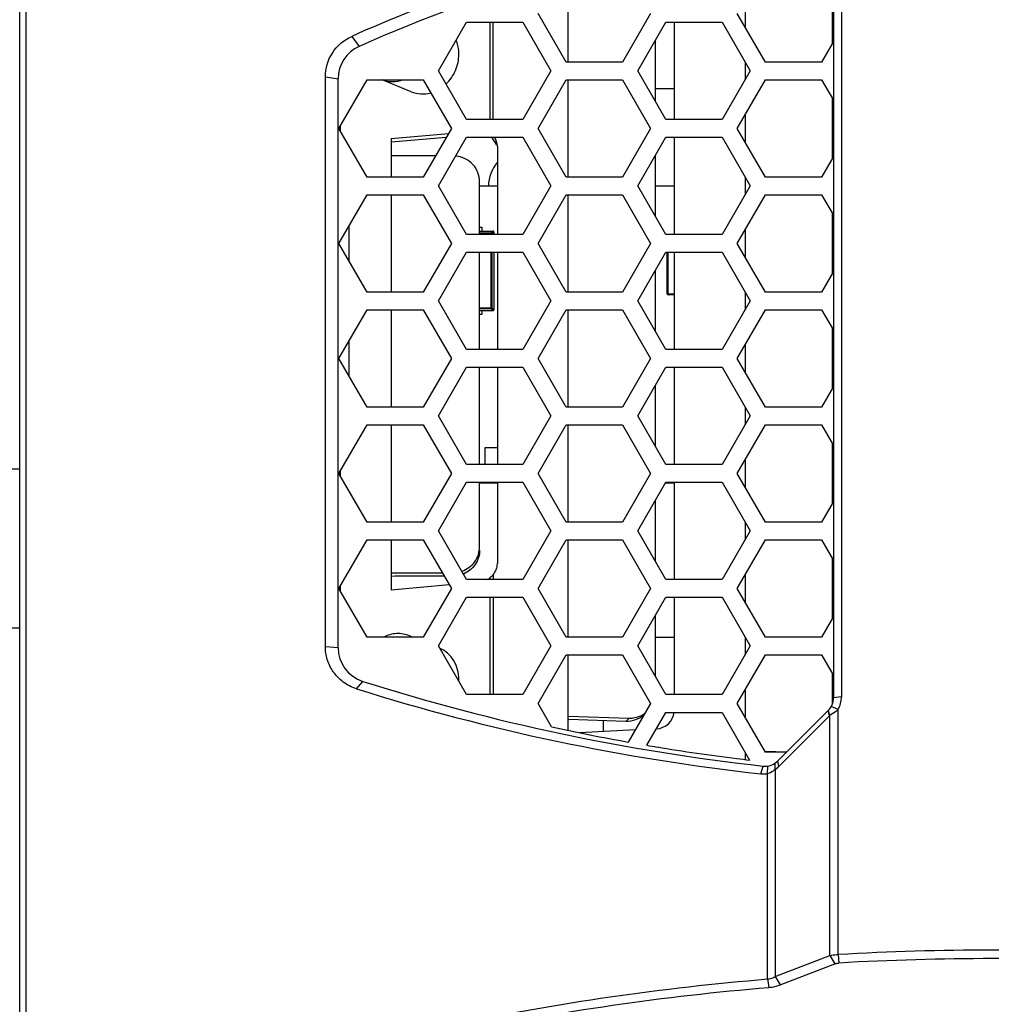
# Model space of a CAD drawing. Header units: millimetres. Extents: x 0 to 420, y 0 to 297.
# Tile 114 of 256: x 62 to 73, y 208 to 220. Entities that reach past the tile are written whole.
import ezdxf

# ---------------------------------------------------------------- set-up
doc = ezdxf.new("R2010")
doc.units = ezdxf.units.MM
doc.header["$LTSCALE"] = 23.1
doc.layers.get('0').update_dxf_attribs({"linetype": 'CONTINUOUS'})
doc.layers.add('02___PRT_ALL_AXES', color=7, linetype='CONTINUOUS')
doc.layers.add('DIM_PILOTEES', color=7, linetype='CONTINUOUS')
doc.styles.get("Standard").update_dxf_attribs({"font": 'txt', "width": 0.7})
doc.dimstyles.new('DIMSTYLE_1', dxfattribs={"dimtxt": 2.5, "dimasz": 3.5, "dimexe": 2, "dimexo": 0, "dimtad": 1, "dimdec": 0, "dimlfac": 5, "dimdsep": 46, "dimtxsty": 'Standard', "dimblk": '_FILLED', "dimblk1": '_FILLED', "dimblk2": '_FILLED', "dimcen": 0.09, "dimazin": 2, "dimtp": 0.8, "dimtm": 0.8, "dimtfac": 1, "dimtdec": 0, "dimtofl": 0, "dimtmove": 0, "dimatfit": 3, "dimldrblk": '_FILLED', "dimfxl": 0, "dimtolj": 1, "dimarcsym": 0})
doc.dimstyles.new('DIMSTYLE_2', dxfattribs={"dimtxt": 2.5, "dimasz": 3.5, "dimexe": 2, "dimexo": 0, "dimtad": 1, "dimdec": 0, "dimlfac": 5, "dimdsep": 46, "dimtxsty": 'Standard', "dimblk": '_FILLED', "dimblk1": '_FILLED', "dimblk2": '_FILLED', "dimcen": 0.09, "dimazin": 2, "dimtp": 0.3, "dimtm": 0.3, "dimtfac": 1, "dimtdec": 0, "dimtofl": 0, "dimtmove": 0, "dimatfit": 3, "dimldrblk": '_FILLED', "dimfxl": 0, "dimtolj": 1, "dimarcsym": 0})

# ---------------------------------------------------------------- blocks, each defined once
blk = doc.blocks.new('_FILLED')
at = {"color": 0, "linetype": 'ByBlock'}
blk.add_solid([(0, 0), (-1, 0.1429), (-1, -0.1429)], dxfattribs=at)
blk = doc.blocks.new('*D1')
at = {"layer": 'DIM_PILOTEES', "color": 2, "linetype": 'Continuous'}
for p, q in [((71.586, 247.749), (30.431, 247.749)), ((32.431, 247.749), (32.431, 199.516)), ((32.431, 151.283), (32.431, 199.516)), ((53.7, 151.283), (30.431, 151.283))]:
    blk.add_line(p, q, dxfattribs=at)
at = {"layer": 'DIM_PILOTEES', "color": 2, "linetype": 'Continuous', "xscale": 3.5, "yscale": 3.5, "zscale": 3.5}
for p, rotation in [((32.431, 247.749), 90), ((32.431, 151.283), 270)]:
    blk.add_blockref('_FILLED', p, dxfattribs=dict(at, rotation=rotation))
at = {"layer": 'DIM_PILOTEES', "color": 2, "linetype": 'Continuous', "insert": (29.306, 199.516), "char_height": 2.5, "width": 8.83929, "attachment_point": 2, "rotation": 90, "line_spacing_factor": 0.9}
blk.add_mtext('{\\ftxt;\\W0.0001;\\H0.0001;\\~}{\\ftxt;\\W2.3571428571;\\H2.5; }{\\ftxt;\\W0.0001;\\H0.0001;\\~}', dxfattribs=at)
blk = doc.blocks.new('*D3')
at = {"layer": 'DIM_PILOTEES', "color": 2, "linetype": 'Continuous'}
for p, q in [((53.805, 211.288), (53.805, 188.706)), ((53.805, 190.706), (44.744, 190.706)), ((44.744, 190.706), (57.675, 190.706)), ((69.046, 190.706), (57.675, 190.706)), ((61.546, 190.706), (69.046, 190.706))]:
    blk.add_line(p, q, dxfattribs=at)
at = {"layer": 'DIM_PILOTEES', "color": 2, "linetype": 'Continuous', "xscale": 3.5, "yscale": 3.5, "zscale": 3.5}
blk.add_blockref('_FILLED', (53.805, 190.706), dxfattribs=at)
at = {"layer": 'DIM_PILOTEES', "color": 2, "linetype": 'Continuous', "xscale": 3.5, "yscale": 3.5, "zscale": 3.5, "rotation": 180}
blk.add_blockref('_FILLED', (61.546, 190.706), dxfattribs=at)
at = {"layer": 'DIM_PILOTEES', "color": 2, "linetype": 'Continuous', "insert": (48.494, 193.831), "char_height": 2.5, "width": 5.625, "attachment_point": 3, "line_spacing_factor": 0.9}
blk.add_mtext('{\\ftxt;\\W0.0001;\\H0.0001;\\~}{\\ftxt;\\W1.5;\\H2.5; }{\\ftxt;\\W0.0001;\\H0.0001;\\~}', dxfattribs=at)
blk = doc.blocks.new('*D4')
at = {"layer": 'DIM_PILOTEES', "color": 2, "linetype": 'Continuous'}
for p, q in [((71.586, 247.749), (38.087, 247.749)), ((40.087, 247.749), (40.087, 202.046)), ((40.087, 156.343), (40.087, 202.046)), ((55.346, 156.343), (38.087, 156.343))]:
    blk.add_line(p, q, dxfattribs=at)
at = {"layer": 'DIM_PILOTEES', "color": 2, "linetype": 'Continuous', "xscale": 3.5, "yscale": 3.5, "zscale": 3.5}
for p, rotation in [((40.087, 247.749), 90), ((40.087, 156.343), 270)]:
    blk.add_blockref('_FILLED', p, dxfattribs=dict(at, rotation=rotation))
at = {"layer": 'DIM_PILOTEES', "color": 2, "linetype": 'Continuous', "insert": (36.962, 202.046), "char_height": 2.5, "width": 8.57143, "attachment_point": 2, "rotation": 90, "line_spacing_factor": 0.9}
blk.add_mtext('{\\ftxt;\\W0.0001;\\H0.0001;\\~}{\\ftxt;\\W2.2857142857;\\H2.5; }{\\ftxt;\\W0.0001;\\H0.0001;\\~}', dxfattribs=at)

msp = doc.modelspace()

# ---------------------------------------------------------------- linework, layer by layer
at = {"color": 7, "linetype": 'Continuous'}
for p, q in [((61.5461, 165.3434), (61.5461, 222.412)), ((61.6175, 188.4764), (61.6175, 221.6829)), ((67.7461, 219.0434), (67.7461, 220.0117)), ((70.7309, 219.8604), (70.7309, 219.2494)), ((70.7461, 219.7844), (70.7461, 211.8568)), ((70.836, 219.8088), (70.836, 211.87)), ((69.7461, 219.7437), (69.7461, 219.4431)), ((67.7252, 219.0434), (67.4076, 219.5934)), ((68.6778, 219.5934), (68.3603, 219.0434)), ((69.9768, 219.0434), (69.6593, 219.5934)), ((66.2818, 218.9434), (66.5993, 219.4934)), ((66.5993, 219.4934), (67.2344, 219.4934)), ((66.8665, 218.3934), (66.8665, 219.4934)), ((66.8992, 218.3934), (66.8992, 219.4934)), ((67.2344, 219.4934), (67.552, 218.9434)), ((68.5335, 218.9434), (68.851, 219.4934)), ((68.851, 219.4934), (69.4861, 219.4934)), ((68.9461, 219.4934), (68.9461, 218.3934)), ((69.4861, 219.4934), (69.8036, 218.9434)), ((65.2999, 219.3335), (65.3833, 219.2199)), ((68.7309, 219.2853), (68.7309, 218.6015)), ((70.7461, 219.2757), (70.6119, 219.0434)), ((68.3603, 219.0434), (67.7252, 219.0434)), ((69.7461, 219.0431), (69.7461, 218.8437)), ((70.6119, 219.0434), (69.9768, 219.0434)), ((66.5993, 218.3934), (66.2818, 218.9434)), ((67.552, 218.9434), (67.2344, 218.3934)), ((68.851, 218.3934), (68.5335, 218.9434)), ((69.8036, 218.9434), (69.4861, 218.3934)), ((65.0017, 212.4376), (65.0017, 218.876)), ((65.0017, 218.876), (65.1461, 218.8545)), ((65.1461, 212.4246), (65.1461, 218.8545)), ((65.156, 218.2934), (65.4735, 218.8434)), ((65.4735, 218.8434), (66.1086, 218.8434)), ((66.1086, 218.8434), (66.4261, 218.2934)), ((67.4076, 218.2934), (67.7252, 218.8434)), ((67.7252, 218.8434), (68.3603, 218.8434)), ((67.7461, 217.7434), (67.7461, 218.8434)), ((68.3603, 218.8434), (68.6778, 218.2934)), ((69.6593, 218.2934), (69.9768, 218.8434)), ((69.9768, 218.8434), (70.6119, 218.8434)), ((70.6119, 218.8434), (70.7461, 218.6111)), ((68.7309, 218.7434), (68.9461, 218.7434)), ((70.7309, 218.6374), (70.7309, 217.9494)), ((67.2344, 218.3934), (66.5993, 218.3934)), ((69.4861, 218.3934), (68.851, 218.3934)), ((69.7461, 218.4437), (69.7461, 218.1431)), ((65.4735, 217.7434), (65.156, 218.2934)), ((65.1697, 218.3172), (65.1697, 218.2696)), ((65.7461, 218.179), (66.3936, 218.237)), ((66.4261, 218.2934), (66.1086, 217.7434)), ((67.7252, 217.7434), (67.4076, 218.2934)), ((68.6778, 218.2934), (68.3603, 217.7434)), ((69.9768, 217.7434), (69.6593, 218.2934)), ((66.3678, 218.1923), (65.7461, 218.1366)), ((65.7461, 218.179), (65.7461, 217.7434)), ((66.2818, 217.6434), (66.5993, 218.1934)), ((66.5993, 218.1934), (67.2344, 218.1934)), ((67.2344, 218.1934), (67.552, 217.6434)), ((68.5335, 217.6434), (68.851, 218.1934)), ((68.851, 218.1934), (69.4861, 218.1934)), ((68.9461, 218.1934), (68.9461, 217.0934)), ((69.4861, 218.1934), (69.8036, 217.6434)), ((66.9461, 218.0878), (66.9461, 217.0934)), ((66.2468, 217.9827), (65.7461, 217.9827)), ((68.7309, 217.9853), (68.7309, 217.3015)), ((70.7461, 217.9757), (70.6119, 217.7434)), ((66.1086, 217.7434), (65.4735, 217.7434)), ((66.7461, 217.0934), (66.7461, 217.6883)), ((68.3603, 217.7434), (67.7252, 217.7434)), ((69.7461, 217.7431), (69.7461, 217.5437)), ((70.6119, 217.7434), (69.9768, 217.7434)), ((66.5993, 217.0934), (66.2818, 217.6434)), ((66.7461, 217.6434), (66.9461, 217.6434)), ((67.552, 217.6434), (67.2344, 217.0934)), ((68.851, 217.0934), (68.5335, 217.6434)), ((68.7309, 217.6434), (68.9461, 217.6434)), ((69.8036, 217.6434), (69.4861, 217.0934)), ((65.156, 216.9934), (65.4735, 217.5434)), ((65.4735, 217.5434), (66.1086, 217.5434)), ((65.7461, 217.5434), (65.7461, 216.4434)), ((66.1086, 217.5434), (66.4261, 216.9934)), ((67.4076, 216.9934), (67.7252, 217.5434)), ((67.7252, 217.5434), (68.3603, 217.5434)), ((67.7461, 216.4434), (67.7461, 217.5434)), ((68.3603, 217.5434), (68.6778, 216.9934)), ((69.6593, 216.9934), (69.9768, 217.5434)), ((69.9768, 217.5434), (70.6119, 217.5434)), ((70.6119, 217.5434), (70.7461, 217.3111)), ((70.7309, 217.3374), (70.7309, 216.6494)), ((65.2682, 217.1878), (65.2682, 216.799)), ((66.7461, 217.1774), (66.7711, 217.1774)), ((66.7461, 217.1334), (66.8961, 217.1333)), ((66.7711, 217.1774), (66.7711, 217.1334)), ((66.8961, 217.1333), (66.8755, 217.1128)), ((66.8854, 217.1028), (66.906, 217.1234)), ((66.906, 217.1234), (66.906, 217.0934)), ((69.7461, 217.1437), (69.7461, 216.8431)), ((67.2344, 217.0934), (66.5993, 217.0934)), ((66.7461, 217.1128), (66.8755, 217.1128)), ((66.8854, 217.1028), (66.7461, 217.1028)), ((66.8755, 217.0934), (66.8755, 217.1128)), ((66.8854, 217.1028), (66.8854, 217.0934)), ((69.4861, 217.0934), (68.851, 217.0934)), ((70.7309, 217.0886), (70.7461, 217.0886)), ((65.4735, 216.4434), (65.156, 216.9934)), ((66.4261, 216.9934), (66.1086, 216.4434)), ((66.2818, 216.3434), (66.5993, 216.8934)), ((66.5993, 216.8934), (67.2344, 216.8934)), ((66.7461, 215.7934), (66.7461, 216.8934)), ((66.8755, 216.254), (66.8755, 216.8934)), ((66.8854, 216.8934), (66.8854, 216.264)), ((66.906, 216.8934), (66.906, 216.2434)), ((66.9461, 216.8934), (66.9461, 215.7934)), ((67.2344, 216.8934), (67.552, 216.3434)), ((67.7252, 216.4434), (67.4076, 216.9934)), ((68.6778, 216.9934), (68.3603, 216.4434)), ((68.5335, 216.3434), (68.851, 216.8934)), ((68.851, 216.8934), (69.4861, 216.8934)), ((68.8661, 216.4234), (68.8661, 216.8934)), ((68.8761, 216.4134), (68.8761, 216.8934)), ((68.9461, 216.8934), (68.9461, 215.7934)), ((69.4861, 216.8934), (69.8036, 216.3434)), ((69.9768, 216.4434), (69.6593, 216.9934)), ((70.7461, 216.9434), (70.7309, 216.9434)), ((68.7309, 216.6853), (68.7309, 216.0015)), ((70.7461, 216.6757), (70.6119, 216.4434)), ((66.1086, 216.4434), (65.4735, 216.4434)), ((66.5993, 215.7934), (66.2818, 216.3434)), ((67.552, 216.3434), (67.2344, 215.7934)), ((68.3603, 216.4434), (67.7252, 216.4434)), ((68.851, 215.7934), (68.5335, 216.3434)), ((68.8661, 216.4234), (68.9461, 216.4234)), ((68.9461, 216.4134), (68.8761, 216.4134)), ((69.8036, 216.3434), (69.4861, 215.7934)), ((69.7461, 216.4431), (69.7461, 216.2437)), ((70.6119, 216.4434), (69.9768, 216.4434)), ((65.156, 215.6934), (65.4735, 216.2434)), ((65.4735, 216.2434), (66.1086, 216.2434)), ((65.7461, 216.2434), (65.7461, 215.1434)), ((66.1086, 216.2434), (66.4261, 215.6934)), ((66.7461, 216.264), (66.8854, 216.264)), ((66.8755, 216.254), (66.7461, 216.254)), ((66.7461, 216.2334), (66.8961, 216.2335)), ((66.7711, 216.2334), (66.7711, 216.1894)), ((66.8961, 216.2335), (66.8755, 216.254)), ((66.906, 216.2434), (66.8854, 216.264)), ((67.4076, 215.6934), (67.7252, 216.2434)), ((67.7252, 216.2434), (68.3603, 216.2434)), ((67.7461, 215.1434), (67.7461, 216.2434)), ((68.3603, 216.2434), (68.6778, 215.6934)), ((69.6593, 215.6934), (69.9768, 216.2434)), ((69.9768, 216.2434), (70.6119, 216.2434)), ((70.6119, 216.2434), (70.7461, 216.0111)), ((66.7711, 216.1894), (66.7461, 216.1894)), ((70.7309, 216.0374), (70.7309, 215.3494)), ((65.2682, 215.8878), (65.2682, 215.499)), ((67.2344, 215.7934), (66.5993, 215.7934)), ((69.4861, 215.7934), (68.851, 215.7934)), ((69.7461, 215.8437), (69.7461, 215.5431)), ((65.4735, 215.1434), (65.156, 215.6934)), ((66.4261, 215.6934), (66.1086, 215.1434)), ((67.7252, 215.1434), (67.4076, 215.6934)), ((68.6778, 215.6934), (68.3603, 215.1434)), ((69.9768, 215.1434), (69.6593, 215.6934)), ((66.2818, 215.0434), (66.5993, 215.5934)), ((66.5993, 215.5934), (67.2344, 215.5934)), ((66.7461, 214.4934), (66.7461, 215.5934)), ((66.9461, 215.5934), (66.9461, 214.4934)), ((67.2344, 215.5934), (67.552, 215.0434)), ((68.5335, 215.0434), (68.851, 215.5934)), ((68.851, 215.5934), (69.4861, 215.5934)), ((68.9461, 215.5934), (68.9461, 214.4934)), ((69.4861, 215.5934), (69.8036, 215.0434)), ((68.7309, 215.3853), (68.7309, 214.7015)), ((70.7461, 215.3757), (70.6119, 215.1434)), ((66.1086, 215.1434), (65.4735, 215.1434)), ((68.3603, 215.1434), (67.7252, 215.1434)), ((69.7461, 215.1431), (69.7461, 214.9437)), ((70.6119, 215.1434), (69.9768, 215.1434)), ((66.5993, 214.4934), (66.2818, 215.0434)), ((67.552, 215.0434), (67.2344, 214.4934)), ((68.851, 214.4934), (68.5335, 215.0434)), ((69.8036, 215.0434), (69.4861, 214.4934)), ((65.156, 214.3934), (65.4735, 214.9434)), ((65.4735, 214.9434), (66.1086, 214.9434)), ((65.7461, 214.9434), (65.7461, 213.8434)), ((66.1086, 214.9434), (66.4261, 214.3934)), ((67.4076, 214.3934), (67.7252, 214.9434)), ((67.7252, 214.9434), (68.3603, 214.9434)), ((67.7461, 213.8434), (67.7461, 214.9434)), ((68.3603, 214.9434), (68.6778, 214.3934)), ((69.6593, 214.3934), (69.9768, 214.9434)), ((69.9768, 214.9434), (70.6119, 214.9434)), ((70.6119, 214.9434), (70.7461, 214.7111)), ((66.806, 214.6834), (66.806, 214.4934)), ((66.9461, 214.6834), (66.806, 214.6834)), ((70.7309, 214.7374), (70.7309, 214.0494)), ((61.5461, 214.4434), (60.4461, 214.4434)), ((67.2344, 214.4934), (66.5993, 214.4934)), ((69.4861, 214.4934), (68.851, 214.4934)), ((69.7461, 214.5437), (69.7461, 214.2431)), ((65.4735, 213.8434), (65.156, 214.3934)), ((65.1697, 214.4172), (65.1697, 214.3696)), ((66.4261, 214.3934), (66.1086, 213.8434)), ((67.7252, 213.8434), (67.4076, 214.3934)), ((68.6778, 214.3934), (68.3603, 213.8434)), ((69.9768, 213.8434), (69.6593, 214.3934)), ((66.2818, 213.7434), (66.5993, 214.2934)), ((66.5993, 214.2934), (67.2344, 214.2934)), ((66.7461, 213.5665), (66.7461, 214.2934)), ((66.9461, 214.2834), (66.7461, 214.2834)), ((66.806, 214.2934), (66.806, 214.2834)), ((66.9461, 214.2934), (66.9461, 213.3771)), ((67.2344, 214.2934), (67.552, 213.7434)), ((68.5335, 213.7434), (68.851, 214.2934)), ((68.9461, 214.2834), (68.8452, 214.2834)), ((68.851, 214.2934), (69.4861, 214.2934)), ((68.9461, 214.2934), (68.9461, 213.1934)), ((69.4861, 214.2934), (69.8036, 213.7434)), ((68.7309, 214.0853), (68.7309, 213.4015)), ((70.7461, 214.0757), (70.6119, 213.8434)), ((66.1086, 213.8434), (65.4735, 213.8434)), ((68.3603, 213.8434), (67.7252, 213.8434)), ((69.7461, 213.8431), (69.7461, 213.6437)), ((70.6119, 213.8434), (69.9768, 213.8434)), ((66.5993, 213.1934), (66.2818, 213.7434)), ((67.552, 213.7434), (67.2344, 213.1934)), ((68.851, 213.1934), (68.5335, 213.7434)), ((69.8036, 213.7434), (69.4861, 213.1934)), ((65.156, 213.0934), (65.4735, 213.6434)), ((65.4735, 213.6434), (66.1086, 213.6434)), ((65.7461, 213.6434), (65.7461, 213.0758)), ((66.1086, 213.6434), (66.4261, 213.0934)), ((67.4076, 213.0934), (67.7252, 213.6434)), ((67.7252, 213.6434), (68.3603, 213.6434)), ((67.7461, 212.5434), (67.7461, 213.6434)), ((68.3603, 213.6434), (68.6778, 213.0934)), ((69.6593, 213.0934), (69.9768, 213.6434)), ((69.9768, 213.6434), (70.6119, 213.6434)), ((70.6119, 213.6434), (70.7461, 213.4111)), ((70.7309, 213.4374), (70.7309, 212.7494)), ((65.7461, 213.2721), (66.323, 213.2721)), ((65.7904, 213.2337), (65.7461, 213.2297)), ((66.3452, 213.2337), (65.7904, 213.2337)), ((66.8992, 213.2485), (66.8992, 213.1934)), ((69.7461, 213.2437), (69.7461, 212.9431)), ((65.1697, 213.1172), (65.1697, 213.0696)), ((66.4024, 213.1346), (65.7461, 213.0758)), ((67.2344, 213.1934), (66.5993, 213.1934)), ((66.8665, 213.1934), (66.8665, 213.2157)), ((69.4861, 213.1934), (68.851, 213.1934)), ((65.4735, 212.5434), (65.156, 213.0934)), ((66.4261, 213.0934), (66.1086, 212.5434)), ((67.7252, 212.5434), (67.4076, 213.0934)), ((68.6778, 213.0934), (68.3603, 212.5434)), ((69.9768, 212.5434), (69.6593, 213.0934)), ((66.2818, 212.4434), (66.5993, 212.9934)), ((66.5993, 212.9934), (67.2344, 212.9934)), ((66.8665, 211.8934), (66.8665, 212.9934)), ((66.8992, 212.9934), (66.8992, 211.8934)), ((67.2344, 212.9934), (67.552, 212.4434)), ((68.5335, 212.4434), (68.851, 212.9934)), ((68.851, 212.9934), (69.4861, 212.9934)), ((68.9461, 212.9934), (68.9461, 211.8934)), ((69.4861, 212.9934), (69.8036, 212.4434)), ((68.7309, 212.7853), (68.7309, 212.1015)), ((70.7461, 212.7757), (70.6119, 212.5434)), ((61.5461, 212.6434), (60.4461, 212.6434)), ((66.1086, 212.5434), (65.4735, 212.5434)), ((66.5993, 211.8934), (66.2818, 212.4434)), ((67.552, 212.4434), (67.2344, 211.8934)), ((68.3603, 212.5434), (67.7252, 212.5434)), ((68.851, 211.8934), (68.5335, 212.4434)), ((68.7309, 212.5434), (68.9461, 212.5434)), ((69.8036, 212.4434), (69.4861, 211.8934)), ((69.7461, 212.5431), (69.7461, 212.3437)), ((70.6119, 212.5434), (69.9768, 212.5434)), ((65.0017, 212.4376), (65.1461, 212.4246)), ((67.4076, 211.7934), (67.7252, 212.3434)), ((67.7252, 212.3434), (68.3603, 212.3434)), ((67.7461, 211.49), (67.7461, 212.3434)), ((68.3603, 212.3434), (68.6778, 211.7934)), ((69.6593, 211.7934), (69.9768, 212.3434)), ((69.9768, 212.3434), (70.6119, 212.3434)), ((70.6119, 212.3434), (70.7461, 212.1111)), ((70.7309, 212.1374), (70.7309, 211.7808)), ((65.3529, 211.9604), (65.4254, 212.0433)), ((67.2344, 211.8934), (66.5993, 211.8934)), ((69.4861, 211.8934), (68.851, 211.8934)), ((69.7461, 211.9437), (69.7461, 211.6431)), ((70.746, 211.9334), (70.7309, 211.9334)), ((67.5599, 211.5298), (67.4076, 211.7934)), ((68.6778, 211.7934), (68.4262, 211.3577)), ((69.9768, 211.2434), (69.6593, 211.7934)), ((70.836, 211.87), (70.7461, 211.8568)), ((68.636, 211.3211), (68.851, 211.6934)), ((68.851, 211.6934), (69.4861, 211.6934)), ((69.4861, 211.6934), (69.7976, 211.1539)), ((70.6875, 211.7154), (70.1158, 211.1437)), ((70.7008, 211.6553), (70.6875, 211.7154)), ((70.7037, 211.6582), (70.6894, 211.7173)), ((70.7978, 211.7238), (70.7207, 211.7595)), ((70.7978, 208.9561), (70.7978, 211.7238)), ((67.7461, 211.6518), (68.4354, 211.6284)), ((67.7461, 211.612), (67.755, 211.6125)), ((68.4007, 211.5906), (67.755, 211.6125)), ((68.1461, 211.4761), (68.1461, 211.5992)), ((68.4007, 211.5906), (68.4354, 211.6284)), ((70.7008, 211.6553), (70.1291, 211.083)), ((70.7037, 208.9448), (70.7037, 211.6582)), ((68.5053, 211.4946), (67.8801, 211.4624)), ((69.7461, 211.2431), (69.7461, 211.16)), ((69.755, 211.2247), (69.7461, 211.2243)), ((69.9693, 211.2565), (70.22, 211.248)), ((70.2155, 211.2434), (69.9768, 211.2434)), ((70.0862, 211.0474), (70.0871, 211.12)), ((70.1291, 211.083), (70.1158, 211.1437)), ((69.926, 210.9989), (69.9524, 211.0864)), ((70.0014, 211.0001), (70.0024, 211.0871)), ((70.0014, 208.6797), (70.0014, 211.0001)), ((70.0862, 211.0474), (70.0862, 208.7063)), ((70.0862, 208.7063), (70.7037, 208.9448)), ((70.7037, 208.9448), (70.761, 208.8508)), ((70.7978, 208.9561), (70.8081, 208.8604)), ((70.1435, 208.6125), (70.761, 208.8508)), ((70.0014, 208.6797), (70.0164, 208.5845)), ((70.0862, 208.7063), (70.1435, 208.6125))]:
    msp.add_line(p, q, dxfattribs=at)
for centre, radius, start, end in [((72.5445, 203.0167), 17.8528, 98.46041, 113.94094), ((72.5461, 203.1434), 17.6, 98.48844, 114.01506), ((65.5461, 218.8545), 0.4, 114.01506, 180), ((70.1763, 217.5069), 0.7587, 41.32107, 43.00445), ((67.2461, 217.6427), 0.4, 138.6073, 180), ((66.8961, 217.1234), 0.01, 0, 90), ((68.8761, 216.4234), 0.01, 180, 270), ((66.8961, 216.2434), 0.01, 270, 0), ((65.5461, 212.4246), 0.4, 180, 252.43881), ((72.5461, 234.5434), 23.6, 252.43881, 263.69041), ((72.5461, 234.8174), 23.9622, 252.53098, 263.72257), ((70.5461, 211.8568), 0.2, 315, 360), ((70.5368, 211.87), 0.2992, 330.73797, 0.00421), ((70.4885, 211.8674), 0.3001, 315.03038, 315.80324), ((72.5437, 234.3523), 23.3604, 257.68148, 259.84807), ((72.5443, 234.3554), 23.3636, 260.37032, 260.65755), ((72.5528, 234.4138), 23.4225, 260.66015, 262.89206), ((72.5441, 234.3525), 23.3607, 262.89459, 263.24804), ((69.9744, 211.2851), 0.2, 263.69041, 315), ((69.9591, 211.3014), 0.3043, 263.75083, 277.98759), ((69.9165, 211.2956), 0.3007, 304.36292, 315.01972), ((72.5461, 178.0801), 30.9255, 86.75931, 93.24069), ((72.5461, 178.2806), 30.6292, 86.74719, 93.25281)]:
    msp.add_arc(centre, radius, start, end, dxfattribs=at)
for centre, major_axis, ratio, start_param, end_param in [((66.7461, 218.0299), (0.158, 0.1345), 0.9118276, -0.3626865, 0.2298162), ((66.7461, 218.0775), (0.1652, 0.1191), 0.946262, -0.5988599, -0.0201336), ((66.7461, 213.3668), (0.1652, 0.1191), 0.946262, -1.2970747, -0.5988599), ((66.7461, 213.3616), (0.158, 0.1345), 0.9118276, -1.7773011, -1.5848894), ((68.7461, 211.7033), (0.1652, 0.1191), 0.946262, -2.1696562, -0.701569)]:
    msp.add_ellipse(centre, major_axis=major_axis, ratio=ratio, start_param=start_param, end_param=end_param, dxfattribs=at)
for points, knots in [([(65.0017, 218.876), (65.0017, 218.9696), (65.0575, 219.1635), (65.2119, 219.2944), (65.2999, 219.3335)], [0, 0, 0, 0, 0.4929499, 1, 1, 1, 1]), ([(66.7461, 217.6883), (66.7461, 217.7589), (66.6893, 217.9061), (66.5478, 217.974), (66.4766, 217.9812)], [0, 0, 0, 0, 0.496824, 1, 1, 1, 1]), ([(66.8755, 217.1128), (66.8779, 217.1128), (66.8831, 217.1125), (66.8841, 217.1064), (66.8829, 217.1048)], [0, 0, 0, 0, 0.5428815, 1, 1, 1, 1]), ([(66.8854, 216.264), (66.8854, 216.2616), (66.8852, 216.2564), (66.8791, 216.2554), (66.8775, 216.2566)], [0, 0, 0, 0, 0.5428815, 1, 1, 1, 1]), ([(66.5444, 213.2883), (66.6016, 213.3078), (66.7064, 213.3833), (66.7461, 213.5067), (66.7461, 213.5665)], [0, 0, 0, 0, 0.5025817, 1, 1, 1, 1]), ([(66.7461, 213.5281), (66.7461, 213.4713), (66.7106, 213.3547), (66.6156, 213.2788), (66.5627, 213.2568)], [0, 0, 0, 0, 0.4975981, 1, 1, 1, 1]), ([(65.3529, 211.9604), (65.2999, 211.9771), (65.2001, 212.0278), (65.0858, 212.1454), (65.0169, 212.2869), (65.0017, 212.3884), (65.0017, 212.4376)], [0, 0, 0, 0, 0.2638634, 0.5205935, 0.7660862, 1, 1, 1, 1]), ([(68.6038, 211.6643), (68.5767, 211.6398), (68.5121, 211.6008), (68.4375, 211.5894), (68.4007, 211.5906)], [0, 0, 0, 0, 0.4973791, 1, 1, 1, 1]), ([(68.4354, 211.6284), (68.4513, 211.6279), (68.514, 211.6307), (68.5757, 211.6547), (68.6137, 211.682)], [0, 0, 0, 0, 0.2534391, 1, 1, 1, 1]), ([(70.7978, 211.7238), (70.79, 211.7167), (70.7604, 211.6922), (70.7279, 211.6717), (70.7037, 211.6582)], [0, 0, 0, 0, 0.275449, 1, 1, 1, 1]), ([(70.0862, 211.0474), (70.0798, 211.0411), (70.0552, 211.0197), (70.0246, 211.0048), (70.0014, 211.0001)], [0, 0, 0, 0, 0.274637, 1, 1, 1, 1]), ([(70.7037, 208.9448), (70.7109, 208.9464), (70.7419, 208.9525), (70.7736, 208.9553), (70.7978, 208.9561)], [0, 0, 0, 0, 0.2335387, 1, 1, 1, 1]), ([(70.761, 208.8508), (70.7646, 208.8521), (70.7798, 208.8572), (70.7959, 208.8597), (70.8081, 208.8604)], [0, 0, 0, 0, 0.2379941, 1, 1, 1, 1]), ([(65.3278, 207.8995), (65.7034, 207.9967), (67.2427, 208.357), (68.813, 208.5809), (70.0014, 208.6797)], [0, 0, 0, 0, 0.2454968, 1, 1, 1, 1]), ([(70.0014, 208.6797), (70.0238, 208.6824), (70.0531, 208.6899), (70.0799, 208.7029), (70.0862, 208.7063)], [0, 0, 0, 0, 0.7582985, 1, 1, 1, 1]), ([(65.3703, 207.8058), (65.7437, 207.9028), (67.2737, 208.2624), (68.8349, 208.4858), (70.0164, 208.5845)], [0, 0, 0, 0, 0.24552, 1, 1, 1, 1]), ([(70.0164, 208.5845), (70.0276, 208.5854), (70.0708, 208.5904), (70.1135, 208.6009), (70.1435, 208.6125)], [0, 0, 0, 0, 0.259309, 1, 1, 1, 1])]:
    msp.add_open_spline(points, degree=3, knots=knots, dxfattribs=at)
msp.add_open_spline([(66.8992, 213.2485), (66.8895, 213.2366), (66.8784, 213.2256), (66.8665, 213.2157)], degree=3, dxfattribs=at)
at = {"layer": '02___PRT_ALL_AXES', "color": 7, "linetype": 'Continuous'}
for p, q in [((65.9707, 218.7083), (65.6427, 218.8434)), ((65.9887, 212.5434), (65.9525, 212.5583))]:
    msp.add_line(p, q, dxfattribs=at)
for centre, radius, start, end in [((65.8259, 212.251), 0.3324, 61.91546, 67.6019), ((66.0658, 212.0648), 0.4455, 357.80413, 359.99651)]:
    msp.add_arc(centre, radius, start, end, dxfattribs=at)
for points, knots in [([(66.5113, 219.1308), (66.5113, 219.1444), (66.5088, 219.1981), (66.4963, 219.2514), (66.4812, 219.2886)], [0, 0, 0, 0, 0.2541362, 1, 1, 1, 1]), ([(66.3674, 218.7952), (66.4124, 218.8379), (66.4851, 218.9433), (66.5113, 219.0686), (66.5113, 219.1308)], [0, 0, 0, 0, 0.4996118, 1, 1, 1, 1]), ([(65.6455, 218.8426), (65.6822, 218.8292), (65.762, 218.8154), (65.8416, 218.8294), (65.8794, 218.8424)], [0, 0, 0, 0, 0.4936625, 1, 1, 1, 1]), ([(65.9708, 218.7083), (66.0052, 218.6941), (66.0804, 218.6772), (66.1568, 218.6858), (66.1935, 218.6958)], [0, 0, 0, 0, 0.4946477, 1, 1, 1, 1]), ([(65.9525, 212.5583), (65.9071, 212.577), (65.8049, 212.5942), (65.7054, 212.5668), (65.6598, 212.5444)], [0, 0, 0, 0, 0.4913747, 1, 1, 1, 1]), ([(66.5113, 212.0648), (66.5113, 212.1384), (66.4753, 212.2851), (66.3614, 212.388), (66.2979, 212.4159)], [0, 0, 0, 0, 0.5147359, 1, 1, 1, 1])]:
    msp.add_open_spline(points, degree=3, knots=knots, dxfattribs=at)

# ---------------------------------------------------------------- dimensions: what is measured, and where the dimension line sits
at = {"layer": 'DIM_PILOTEES', "color": 2, "linetype": 'Continuous'}
for base, p1, p2, angle, text, dimstyle, picture, middle in [((32.431, 247.7489), (53.6999, 151.2834), (71.586, 247.7489), 90, '{\\ftxt;\\W0.0001;\\H0.0001;\\~}{\\ftxt;\\W2.3571428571;\\H2.5; }{\\ftxt;\\W0.0001;\\H0.0001;\\~}', 'DIMSTYLE_1', '*D1', (32.431, 199.159)), ((40.087, 247.7489), (55.3461, 156.3434), (71.586, 247.7489), 90, '{\\ftxt;\\W0.0001;\\H0.0001;\\~}{\\ftxt;\\W2.2857142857;\\H2.5; }{\\ftxt;\\W0.0001;\\H0.0001;\\~}', 'DIMSTYLE_1', '*D4', (40.087, 201.689)), ((53.8048, 190.706), (61.5461, 188.5091), (53.8048, 211.2882), 180, '{\\ftxt;\\W0.0001;\\H0.0001;\\~}{\\ftxt;\\W1.5;\\H2.5; }{\\ftxt;\\W0.0001;\\H0.0001;\\~}', 'DIMSTYLE_2', '*D3', (46.2614, 190.706))]:
    dim = msp.add_linear_dim(base=base, p1=p1, p2=p2, angle=angle, text=text, dimstyle=dimstyle, dxfattribs=at)
    dim.commit()
    dim.dimension.update_dxf_attribs({"geometry": picture, "text_midpoint": middle, "dimtype": 160})

doc.saveas('drawing.dxf')
